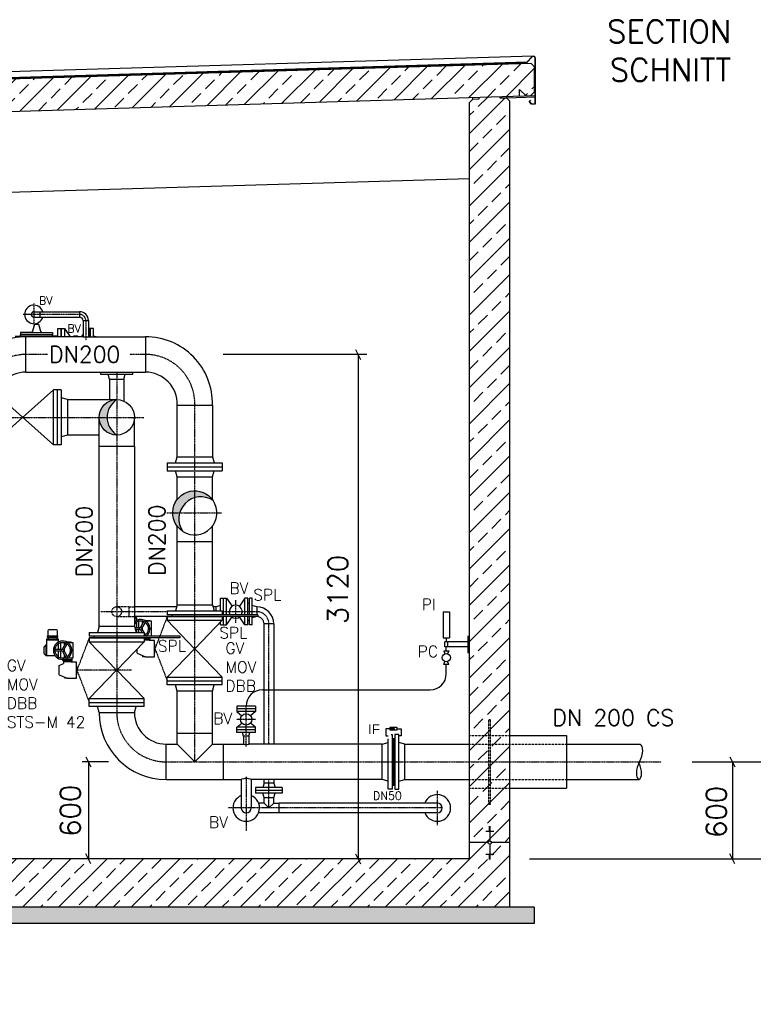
# Model space of a CAD drawing. Header units: millimetres. Extents: x -197187 to 241957296, y -45270 to 70505.
# Tile 105 of 116: x 78452 to 82992, y 8737 to 14828. Entities that reach past the tile are written whole.
import ezdxf
from ezdxf.enums import TextEntityAlignment as Align

# ---------------------------------------------------------------- set-up
doc = ezdxf.new("R2010")
doc.units = ezdxf.units.MM
doc.header["$LTSCALE"] = 0.5
for name, pattern in [('DASHDOT', [1, 0.5, -0.25, 0, -0.25]), ('DOT', [0.25, 0, -0.25]), ('HIDDEN', [0.375, 0.25, -0.125])]:
    doc.linetypes.add(name, pattern=pattern)
for name, color, linetype in [('21', 7, 'Continuous'), ('4', 7, 'Continuous'), ('41', 7, 'Continuous'), ('42', 7, 'Continuous'), ('8', 7, 'Continuous'), ('BEMAßUNG', 7, 'Continuous'), ('Beschriftung', 7, 'Continuous'), ('P-MU025ENTLÜ', 7, 'Continuous'), ('P-MU050ENTL', 7, 'Continuous'), ('P-MU150AUSL', 7, 'Continuous'), ('P-MU150EINL', 7, 'Continuous'), ('P-MU200AUSL', 7, 'Continuous'), ('P-MU200EINL', 7, 'Continuous')]:
    doc.layers.add(name, color=color, linetype=linetype)
doc.styles.add('LBB3.5M1000', font='isocp.shx', dxfattribs={"height": 3.5})
doc.styles.add('ROMANS', font='ROMANS', dxfattribs={"height": 0.2})

msp = doc.modelspace()

# ---------------------------------------------------------------- hatches: boundary and pattern name
at = {"lineweight": 5}
h = msp.add_hatch(dxfattribs=at)
h.set_pattern_fill('ANSI33', color=256, scale=25)
h.set_pattern_definition([(45, (102977.92, 14314.77), (-112.2532, 112.2532), []), (45, (103090.18, 14314.77), (-112.2532, 112.2532), [79.375, -39.6875])])
h.paths.add_polyline_path([(81635.78, 14539.136), (81615.789, 14558.536), (70605.838, 14228.238), (70585.847, 14207.638), (70585.847, 14046.9), (70605.838, 14027.5), (70635.78, 14028.398), (70675.78, 14069.598), (70675.78, 14029.598), (81615.789, 14357.798), (81635.78, 14378.398)])
h = msp.add_hatch(dxfattribs=at)
h.set_pattern_fill('NET3', color=256, angle=90)
h.set_pattern_definition([(90, (77350.4745, 54801.515), (-3.175, 2e-16), []), (150, (77350.4745, 54801.515), (-1.5875, -2.74963066), []), (210, (77350.4745, 54801.515), (1.5875, -2.74963066), [])])
h.paths.add_polyline_path([(80756.78, 10236.898), (80756.78, 10092.032), (80773.78, 10092.032), (80773.78, 10236.898)])
h.paths.add_polyline_path([(80756.78, 10381.764), (80756.78, 10236.898), (80773.78, 10236.898), (80773.78, 10381.764)])
at = {"layer": 'Beschriftung', "lineweight": 5}
h = msp.add_hatch(dxfattribs=at)
h.set_pattern_fill('BETON_UNBEWEHRT', color=256, scale=200, angle=90, pattern_type=2)
h.set_pattern_definition([(135, (96877.923, 54498.937), (-35.35534, -35.35534), [25, -12.5])])
h.paths.add_polyline_path([(77750.78, 9336.898), (81635.78, 9336.898), (81635.78, 9236.898), (77750.78, 9236.898)])
h.paths.add_polyline_path([(76750.78, 8836.898), (77750.78, 8836.898), (77750.78, 8736.898), (76750.78, 8736.898)])
h.paths.add_polyline_path([(70585.78, 9336.898), (76750.78, 9336.898), (76750.78, 9236.898), (70585.78, 9236.898)])
at = {"layer": 'P-MU200EINL'}
h = msp.add_hatch(color=256, dxfattribs=at)
h.dxf.hatch_style = 1
h.paths.add_polyline_path([(78943.23, 12367.898), (78993.314, 12367.898, -0.25391254), (79052.78, 12477.448, 0.41421356)])
h.paths.add_polyline_path([(78993.314, 12367.898), (78943.23, 12367.898, 0.41421356), (79052.78, 12258.348, -0.25391254)])
at = {"layer": 'P-MU200EINL', "linetype": 'Continuous', "ltscale": 10}
h = msp.add_hatch(color=256, dxfattribs=at)
h.paths.add_polyline_path([(79399.28, 11776.898), (79442.374, 11776.898, -0.25884651), (79535.78, 11870.812), (79535.78, 11913.398, 0.41421356)])
h.paths.add_polyline_path([(79648.515, 11853.86, 0.24784291), (79535.78, 11913.398), (79535.78, 11870.812, -0.21879024)], flags=17)
h.paths.add_polyline_path([(79442.374, 11776.898), (79399.28, 11776.898, 0.25287995), (79460.969, 11662.724, -0.22233776)])
at = {"layer": 'P-MU200EINL', "linetype": 'Continuous'}
msp.add_hatch(color=256, dxfattribs=at).paths.add_polyline_path([(79535.78, 11913.398), (79535.78, 11870.812, -0.21879024), (79648.515, 11853.86, 0.24784291)])

# ---------------------------------------------------------------- linework, layer by layer
for p, q in [((81630.421, 14602.648), (70585.847, 14271.305)), ((70605.838, 14228.238), (81615.789, 14558.536)), ((81592.742, 14564.848), (80842.28, 14542.334)), ((80842.28, 14540.333), (81590.803, 14562.789)), ((81615.789, 14558.536), (81635.78, 14539.136)), ((80842.28, 14542.334), (70585.847, 14234.641)), ((70585.847, 14232.64), (80842.28, 14540.333)), ((81635.78, 14539.136), (81635.78, 14378.398)), ((81545.847, 14355.7), (81545.847, 14395.7)), ((81545.847, 14395.7), (81585.847, 14356.9)), ((81635.78, 14378.398), (81615.789, 14357.798)), ((70675.78, 14029.598), (81640.78, 14358.548)), ((81235.78, 14316.398), (81255.771, 14336.998)), ((81235.78, 9636.898), (81235.78, 14316.398)), ((81255.771, 14336.998), (81255.471, 14346.989)), ((81255.771, 14336.998), (81295.753, 14338.197)), ((81295.753, 14338.197), (81295.453, 14348.188)), ((81425.807, 14342.099), (81425.507, 14352.09)), ((81465.789, 14343.298), (81425.807, 14342.099)), ((81465.789, 14343.298), (81465.489, 14353.289)), ((81640.78, 14348.548), (81465.789, 14343.298)), ((81465.789, 14343.298), (81485.78, 14323.898)), ((81485.78, 9336.898), (81485.78, 14323.898)), ((81585.847, 14356.9), (81615.789, 14357.798)), ((70985.78, 13538.898), (81235.78, 13846.398)), ((79162.33, 11129.886), (79174.162, 11129.886)), ((79162.33, 11124.156), (79174.162, 11124.156)), ((79174.162, 11129.886), (79174.162, 11110.637)), ((79174.162, 11100.63), (79174.162, 11065.105)), ((79189.725, 11065.105), (79189.725, 11106.754)), ((79199.393, 11067.001), (79221.081, 11104.565)), ((79208.053, 11062.001), (79229.741, 11099.565)), ((79212.646, 11089.956), (79212.646, 11106.754)), ((79196.11, 11065.105), (79165.222, 11065.105)), ((79196.11, 11055.105), (79167.901, 11055.105)), ((79174.162, 11055.105), (79174.162, 11037.898)), ((79189.725, 11037.898), (79189.725, 11055.105)), ((79199.393, 11053.21), (79208.233, 11037.898)), ((79208.053, 11058.21), (79219.78, 11037.898)), ((79212.646, 11050.255), (79212.646, 11069.956)), ((79222.78, 11032.702), (79229.741, 11020.646)), ((78620.196, 10960.055), (78620.196, 10996.886)), ((78620.196, 10996.886), (78691.162, 10996.886)), ((78620.196, 10991.156), (78691.162, 10991.156)), ((78622.73, 11011.164), (78688.629, 11011.164)), ((78691.162, 10996.886), (78691.162, 10977.637)), ((78691.162, 10967.63), (78691.162, 10932.105)), ((78706.725, 10932.105), (78706.725, 10973.754)), ((78716.393, 10934.001), (78738.081, 10971.565)), ((78725.053, 10929.001), (78746.741, 10966.565)), ((78729.646, 10956.956), (78729.646, 10973.754)), ((79258.489, 11000.913), (79222.78, 11000.913)), ((79222.78, 10991.403), (79252.759, 10991.403)), ((79258.489, 10997.133), (79252.759, 10991.403)), ((79252.759, 10991.403), (79252.759, 10987.043)), ((78614.466, 10960.055), (78603.005, 10948.594)), ((78603.005, 10905.617), (78603.005, 10948.594)), ((78614.466, 10894.156), (78603.005, 10905.617)), ((78614.466, 10960.055), (78620.196, 10960.055)), ((78614.466, 10960.055), (78614.466, 10894.156)), ((78618.681, 10960.055), (78618.681, 10894.156)), ((78713.11, 10932.105), (78669.734, 10932.105)), ((78713.11, 10922.105), (78669.734, 10922.105)), ((78691.162, 10922.105), (78691.162, 10886.581)), ((78706.725, 10880.457), (78706.725, 10922.105)), ((78716.393, 10920.21), (78738.081, 10882.646)), ((78725.053, 10925.21), (78746.741, 10887.646)), ((78729.646, 10917.255), (78729.646, 10936.956)), ((79179.41, 10908.251), (79179.41, 10934.735)), ((79179.41, 10908.251), (79229.837, 10886.762)), ((78614.466, 10894.156), (78671.302, 10894.156)), ((78682.313, 10894.156), (78691.162, 10894.156)), ((78696.41, 10832.554), (78723.916, 10844.276)), ((78775.489, 10867.913), (78718.185, 10867.913)), ((78718.185, 10864.133), (78723.916, 10858.403)), ((78723.916, 10858.403), (78769.759, 10858.403)), ((78723.916, 10858.403), (78723.916, 10844.276)), ((78729.646, 10880.457), (78729.646, 10897.255)), ((78775.489, 10864.133), (78769.759, 10858.403)), ((78769.759, 10858.403), (78769.759, 10854.043)), ((79214.685, 10886.762), (79214.685, 10893.219)), ((79229.837, 10886.762), (79214.685, 10886.762)), ((78696.41, 10775.251), (78696.41, 10832.554)), ((78696.41, 10775.251), (78746.837, 10753.762)), ((78731.685, 10753.762), (78731.685, 10760.219)), ((78746.837, 10753.762), (78731.685, 10753.762)), ((80756.78, 10381.764), (80773.78, 10381.764)), ((80756.78, 10092.032), (80773.78, 10092.032)), ((81335.78, 9808.392), (81385.78, 9808.392)), ((81355.78, 9836.551), (81365.78, 9836.551)), ((81355.78, 9833.031), (81365.78, 9833.031)), ((81355.78, 9829.511), (81365.78, 9829.511)), ((81355.78, 9825.991), (81365.78, 9825.991)), ((81355.78, 9822.472), (81365.78, 9822.472)), ((81355.78, 9818.952), (81365.78, 9818.952)), ((81355.78, 9815.432), (81365.78, 9815.432)), ((81355.78, 9811.912), (81365.78, 9811.912)), ((81360.78, 9836.898), (81360.78, 9747.25)), ((81350.427, 9736.898), (81235.78, 9736.898)), ((81360.78, 9726.545), (81360.78, 9636.898)), ((81485.78, 9736.898), (81371.132, 9736.898)), ((81235.78, 9636.898), (77530.78, 9636.898)), ((81335.78, 9665.404), (81385.78, 9665.404)), ((81355.78, 9661.884), (81365.78, 9661.884)), ((81355.78, 9658.364), (81365.78, 9658.364)), ((81355.78, 9654.844), (81365.78, 9654.844)), ((81355.78, 9651.324), (81365.78, 9651.324)), ((81355.78, 9647.804), (81365.78, 9647.804)), ((81355.78, 9644.284), (81365.78, 9644.284)), ((81355.78, 9640.764), (81365.78, 9640.764)), ((81355.78, 9637.245), (81365.78, 9637.245)), ((81635.78, 9336.898), (77750.78, 9336.898)), ((81635.78, 9336.898), (81635.78, 9236.898)), ((81635.78, 9236.898), (77750.78, 9236.898))]:
    msp.add_line(p, q)
for points in [[(81606.638, 14322.087), (81620.78, 14307.945), (81640.78, 14307.945), (81640.78, 14590.653, 0.67907867), (81623.501, 14597.509), (81590.803, 14562.789), (81540.825, 14561.29), (81540.765, 14563.289), (81589.915, 14564.763), (81622.045, 14598.88, -0.67907867), (81642.78, 14590.653), (81642.78, 14305.945), (81619.952, 14305.945), (81603.81, 14322.087), (81612.295, 14330.572), (81613.709, 14329.158)], [(78627.946, 11014.029), (78627.946, 11049.559, -0.41421356), (78633.676, 11055.289), (78677.682, 11055.289, -0.41421356), (78683.412, 11049.559), (78683.412, 11014.029)]]:
    msp.add_lwpolyline(points, format="xyb", close=True)
for points in [[(79162.33, 11129.886), (79166.412, 11129.886), (79166.412, 11135.748)], [(79215.198, 11106.754), (79187.172, 11106.754)], [(79267.084, 11013.898), (79267.084, 11106.754), (79234.466, 11106.754)], [(78732.198, 10973.754), (78704.172, 10973.754)], [(78751.466, 10880.457), (78784.084, 10880.457), (78784.084, 10973.754), (78751.466, 10973.754)], [(79258.489, 11003.898), (79258.489, 10997.133), (79222.78, 10997.133)], [(79229.837, 10886.762), (79287.141, 10886.762), (79287.141, 10987.043), (79252.759, 10987.043)], [(78704.172, 10880.457), (78732.198, 10880.457)], [(78775.489, 10880.457), (78775.489, 10864.133), (78718.185, 10864.133), (78718.185, 10869.802)], [(78718.185, 10878.397), (78718.185, 10880.457)], [(78746.837, 10753.762), (78804.141, 10753.762), (78804.141, 10854.043), (78769.759, 10854.043)], [(80785.528, 10441.768), (80811.952, 10441.768), (80811.952, 10397.221), (80797.78, 10397.221)], [(80732.78, 10117.166), (80694.78, 10127.348), (80694.78, 10346.448), (80732.78, 10356.63)], [(80797.78, 10117.166), (80835.78, 10127.348), (80835.78, 10346.448), (80797.78, 10356.63)]]:
    msp.add_lwpolyline(points)
for points in [[(78688.629, 11008.298), (78688.629, 11014.029), (78622.73, 11014.029), (78622.73, 11008.298)], [(78683.412, 10996.886), (78683.412, 11008.298), (78627.946, 11008.298), (78627.946, 10996.886)], [(79289.433, 10908.251), (79289.433, 10965.554), (79287.141, 10965.554), (79287.141, 10908.251)], [(78806.433, 10775.251), (78806.433, 10832.554), (78804.141, 10832.554), (78804.141, 10775.251)], [(80732.78, 10066.898), (80732.78, 10406.898), (80756.78, 10406.898), (80756.78, 10066.898)], [(80797.78, 10066.898), (80797.78, 10406.898), (80773.78, 10406.898), (80773.78, 10066.898)]]:
    msp.add_lwpolyline(points, close=True)
for centre, radius in [((79201.185, 11060.105), 7.125), ((79254.191, 11060.105), 5.571), ((79254.191, 11060.105), 3.312), ((78718.185, 10927.105), 7.125), ((78771.191, 10927.105), 5.571), ((78771.191, 10927.105), 3.312), ((81360.78, 9736.898), 10.353)]:
    msp.add_circle(centre, radius)
for centre, radius, start, end in [((79201.185, 11060.105), 57.304, 3.6860821, 132.6922176), ((79201.185, 11060.105), 48.708, 3.9982391, 142.9126854), ((79201.185, 10658.395), 453.177, 93.3843464, 93.4185732), ((79201.185, 10658.395), 453.177, 81.6386167, 86.6156536), ((79201.185, 11060.105), 48.708, 296.3177055, 356.0017609), ((79201.185, 11060.105), 57.304, 306.2578898, 356.3139179), ((78718.185, 10927.105), 57.304, 3.6860821, 356.3139179), ((78718.185, 10927.105), 48.708, 3.9982391, 356.0017609), ((78718.185, 10525.395), 453.177, 93.3843464, 93.4185732), ((78718.185, 10525.395), 453.177, 81.6386167, 86.6156536)]:
    msp.add_arc(centre, radius, start, end)
at = {"layer": '21', "linetype": 'Continuous', "ltscale": 10}
msp.add_line((81092.06, 10781.998), (81092.06, 10838.848), dxfattribs=at)
at = {"layer": '41', "linetype": 'Continuous', "ltscale": 10}
for p, q in [((81072.06, 11163.848), (81112.06, 11163.848)), ((81072.06, 11163.848), (81072.06, 11003.848)), ((81112.06, 11163.848), (81112.06, 11003.848)), ((81072.06, 11003.848), (81112.06, 11003.848)), ((81082.06, 10948.848), (81082.06, 10978.848)), ((81225.78, 10978.848), (81082.06, 10978.848)), ((81092.06, 11003.848), (81092.06, 10978.848)), ((81102.06, 10948.848), (81102.06, 10978.848)), ((81225.78, 11013.848), (81225.78, 10913.848)), ((81225.78, 11013.848), (81235.78, 11013.848)), ((81077.06, 10923.848), (81107.06, 10923.848)), ((81077.06, 10923.848), (81083.74, 10904.923)), ((81077.06, 10923.848), (81083.74, 10904.923)), ((81225.78, 10948.848), (81082.06, 10948.848)), ((81092.06, 10923.848), (81092.06, 10948.848)), ((81107.06, 10923.848), (81100.381, 10904.923)), ((81225.78, 10913.848), (81235.78, 10913.848)), ((81077.06, 10838.848), (81083.74, 10857.773)), ((81107.06, 10838.848), (81100.38, 10857.773)), ((81107.06, 10838.848), (81077.06, 10838.848)), ((79953.78, 10681.998), (80992.06, 10681.998)), ((79911.28, 10580.448), (79796.28, 10580.448)), ((79796.28, 10580.448), (79796.28, 10548.448)), ((79911.28, 10564.448), (79796.28, 10564.448)), ((79911.28, 10548.448), (79796.28, 10548.448)), ((79796.28, 10548.448), (79827.141, 10522.149)), ((79911.28, 10548.448), (79880.419, 10522.149)), ((79911.28, 10580.448), (79911.28, 10548.448)), ((79796.28, 10450.448), (79827.141, 10476.747)), ((79911.28, 10450.448), (79880.419, 10476.747)), ((79911.28, 10450.448), (79796.28, 10450.448)), ((79796.28, 10418.448), (79796.28, 10450.448)), ((79911.28, 10434.448), (79796.28, 10434.448)), ((79911.28, 10418.448), (79796.28, 10418.448)), ((79836.93, 10396.448), (79831.035, 10418.448)), ((79870.63, 10396.448), (79876.525, 10418.448)), ((79911.28, 10418.448), (79911.28, 10450.448)), ((79870.63, 10396.448), (79836.93, 10396.448)), ((79836.93, 10396.448), (79836.93, 10346.448)), ((79870.63, 10396.448), (79870.63, 10346.448))]:
    msp.add_line(p, q, dxfattribs=at)
at = {"layer": '41', "linetype": 'DASHDOT', "ltscale": 10}
for p, q in [((79853.78, 10331.628), (79853.78, 10580.448)), ((79911.28, 10499.448), (79796.28, 10499.448))]:
    msp.add_line(p, q, dxfattribs=at)
at = {"layer": '41', "linetype": 'Continuous', "ltscale": 10}
for centre, radius in [((81092.06, 10881.348), 25), ((79853.78, 10499.448), 35)]:
    msp.add_circle(centre, radius, dxfattribs=at)
for centre, start, end in [((80992.06, 10781.998), 270, 0), ((79953.78, 10581.998), 90, 180)]:
    msp.add_arc(centre, 100, start, end, dxfattribs=at)
msp.add_ellipse((79853.78, 10346.448), major_axis=(-16.85, 0), ratio=0.1011454, start_param=0, end_param=3.14159265, dxfattribs=at)
at = {"layer": 'BEMAßUNG', "linetype": 'Continuous', "ltscale": 10}
for p, q in [((80599.876, 12756.984), (79711.296, 12756.984)), ((80530.165, 12788.234), (80561.415, 12725.734)), ((80545.79, 12756.984), (80545.79, 9636.898)), ((79001.224, 10236.898), (78838.571, 10236.898)), ((78861.562, 10268.148), (78892.812, 10205.648)), ((78877.187, 10236.898), (78877.187, 9636.898)), ((82613.296, 10236.898), (83095.025, 10236.898)), ((82846.73, 10268.148), (82877.98, 10205.648)), ((82862.355, 10236.898), (82862.355, 9636.898)), ((78892.812, 9605.648), (78861.562, 9668.148)), ((80530.165, 9668.148), (80561.415, 9605.648)), ((81606.817, 9636.898), (83121.509, 9636.898)), ((82877.98, 9605.648), (82846.73, 9668.148))]:
    msp.add_line(p, q, dxfattribs=at)
at = {"layer": 'P-MU025ENTLÜ', "linetype": 'DASHDOT', "ltscale": 10}
for p, q in [((78540.511, 13071.682), (78540.511, 12937.386)), ((78823.025, 13004.534), (78473.363, 13004.534)), ((78861.025, 12966.534), (78861.025, 12844.977))]:
    msp.add_line(p, q, dxfattribs=at)
at = {"layer": 'P-MU025ENTLÜ', "linetype": 'Continuous', "ltscale": 10}
msp.add_line((78578.511, 12987.684), (78578.511, 13021.384), dxfattribs=at)
msp.add_arc((78540.511, 13004.534), 16.85, 90, 270, dxfattribs=at)
at = {"layer": 'P-MU025ENTLÜ', "linetype": 'DASHDOT', "ltscale": 10}
msp.add_arc((78823.025, 12966.534), 38, 0, 90, dxfattribs=at)
at = {"layer": 'P-MU050ENTL', "linetype": 'Continuous', "ltscale": 10}
for p, q in [((79695.719, 11170.898), (79695.719, 11248.398)), ((79695.719, 11248.398), (79731.719, 11248.398)), ((79713.719, 11146.898), (79713.719, 11248.398)), ((79731.719, 11248.398), (79765.981, 11198.807)), ((79731.719, 11146.898), (79731.719, 11248.398)), ((79845.719, 11248.398), (79811.456, 11198.807)), ((79863.719, 11248.398), (79845.719, 11248.398)), ((79845.719, 11146.898), (79845.719, 11248.398)), ((79863.719, 11146.898), (79863.719, 11248.398)), ((79863.719, 11219.398), (79873.719, 11219.398)), ((79891.719, 11248.398), (79873.719, 11248.398)), ((79873.719, 11146.898), (79873.719, 11248.398)), ((79891.719, 11146.898), (79891.719, 11248.398)), ((79695.719, 11203.283), (79668.719, 11196.048)), ((79668.719, 11170.898), (79668.719, 11196.048)), ((79918.719, 11196.048), (79891.719, 11203.283)), ((79695.719, 11083.398), (79695.719, 11102.421)), ((79713.719, 11083.398), (79713.719, 11136.898)), ((79731.719, 11083.398), (79731.719, 11136.898)), ((79731.719, 11083.398), (79765.981, 11132.989)), ((79845.719, 11083.398), (79811.456, 11132.989)), ((79845.719, 11083.398), (79845.719, 11136.898)), ((79863.719, 11083.398), (79863.719, 11136.898)), ((79863.719, 11112.398), (79873.719, 11112.398)), ((79873.719, 11083.398), (79873.719, 11136.898)), ((79891.719, 11083.398), (79891.719, 11136.898)), ((79918.719, 11135.748), (79891.719, 11128.513)), ((79695.719, 11083.398), (79731.719, 11083.398)), ((79863.719, 11083.398), (79845.719, 11083.398)), ((79891.719, 11083.398), (79873.719, 11083.398)), ((79823.63, 10127.348), (79823.63, 9951.348)), ((79883.93, 10127.348), (79883.93, 9951.348)), ((80077.219, 10078.348), (79912.219, 10078.348)), ((79912.219, 10078.348), (79912.219, 10042.348)), ((80077.219, 10060.348), (79912.219, 10060.348)), ((79964.569, 10105.348), (79957.334, 10078.348)), ((80024.869, 10105.348), (79964.569, 10105.348)), ((80024.869, 10105.348), (80032.103, 10078.348)), ((80077.219, 10078.348), (80077.219, 10042.348)), ((80077.219, 10042.348), (79912.219, 10042.348)), ((79964.569, 10015.348), (79957.334, 10042.348)), ((80024.869, 10015.348), (80032.103, 10042.348)), ((79964.569, 9981.498), (79930.573, 9981.498)), ((81035.78, 9981.498), (80057.78, 9981.498)), ((81035.78, 9921.198), (80057.78, 9921.198))]:
    msp.add_line(p, q, dxfattribs=at)
at = {"layer": 'P-MU050ENTL', "linetype": 'DASHDOT', "ltscale": 10}
for p, q in [((79788.719, 11146.898), (79788.719, 11235.898)), ((79788.719, 11095.898), (79788.719, 11136.898)), ((79853.78, 10144.293), (79853.78, 9809.022)), ((81035.78, 10056.792), (81035.78, 9843.571)), ((81065.93, 9951.348), (79741.048, 9951.348))]:
    msp.add_line(p, q, dxfattribs=at)
at = {"layer": 'P-MU050ENTL', "linetype": 'Continuous', "ltscale": 10}
for centre, radius, start, end in [((79788.719, 11165.898), 40, 331.6406846, 208.3593154), ((79788.719, 11165.898), 40, 226.4687803, 313.5312197), ((79853.78, 9951.348), 82.5, 111.4355583, 68.5644417), ((81035.78, 9951.348), 82.5, 201.4355583, 158.5644417), ((79853.78, 9951.348), 30.15, 179.6599611, 182.5365722), ((79853.78, 9951.348), 30.15, 182.5365722, 0), ((81035.78, 9951.348), 30.15, 270, 90)]:
    msp.add_arc(centre, radius, start, end, dxfattribs=at)
at = {"layer": 'P-MU050ENTL', "linetype": 'DASHDOT', "ltscale": 10}
msp.add_arc((79918.719, 11089.898), 76, 0, 90, dxfattribs=at)
at = {"layer": 'P-MU150AUSL', "linetype": 'DASHDOT', "ltscale": 10}
for p, q in [((79365.78, 11136.898), (79289.433, 10936.898)), ((78882.78, 11003.898), (78806.433, 10803.898)), ((79289.433, 10936.898), (79365.78, 10736.898)), ((79144.4, 10803.898), (78806.433, 10803.898)), ((78806.433, 10803.898), (78882.78, 10603.898))]:
    msp.add_line(p, q, dxfattribs=at)
at = {"layer": 'P-MU150EINL', "linetype": 'DASHDOT', "ltscale": 10}
msp.add_line((78097.332, 12367.898), (79221.361, 12367.898), dxfattribs=at)
at = {"layer": 'P-MU200AUSL', "linetype": 'HIDDEN', "ltscale": 10}
for p, q in [((81355.78, 9974.948), (81355.78, 10498.848)), ((81355.78, 10498.848), (81365.78, 10498.848)), ((81365.78, 9974.948), (81365.78, 10498.848)), ((81235.78, 10398.848), (81485.78, 10398.848)), ((81235.78, 10074.948), (81485.78, 10074.948)), ((81355.78, 9974.948), (81365.78, 9974.948))]:
    msp.add_line(p, q, dxfattribs=at)
at = {"layer": 'P-MU200AUSL', "ltscale": 100}
for p, q in [((81485.78, 10398.848), (81835.78, 10398.848)), ((81835.78, 10398.848), (81835.78, 10074.948)), ((80694.78, 10127.348), (80694.78, 10346.448)), ((81485.78, 10074.948), (81835.78, 10074.948))]:
    msp.add_line(p, q, dxfattribs=at)
at = {"layer": 'P-MU200EINL'}
for p, q in [((78540.511, 13021.384), (78578.511, 13021.384)), ((78540.511, 12987.684), (78578.511, 12987.684)), ((78578.511, 13021.384), (78823.025, 13021.384)), ((78578.511, 12987.684), (78823.025, 12987.684)), ((78823.025, 13021.384), (78823.025, 12987.684)), ((78543.78, 12945.284), (78568.78, 12945.284)), ((78552.53, 12948.304), (78552.53, 12945.284)), ((78560.03, 12950.448), (78560.03, 12945.284)), ((78568.78, 12945.284), (78580.74, 12900.647)), ((78728.78, 12918.398), (78765.085, 12866.534)), ((78844.175, 12966.534), (78844.175, 12866.534)), ((78844.175, 12966.534), (78877.875, 12966.534)), ((78877.875, 12966.534), (78877.875, 12866.534)), ((78423.78, 12870.898), (78456.28, 12870.898)), ((78456.28, 12893.235), (78656.28, 12893.235)), ((78456.28, 12870.898), (78456.28, 12878.517)), ((78656.28, 12878.517), (78456.28, 12878.517)), ((78456.28, 12870.898), (78656.28, 12870.898)), ((78491.271, 12647.434), (78491.271, 12866.534)), ((78844.175, 12866.534), (78491.271, 12866.534)), ((78656.28, 12893.235), (78656.28, 12878.517)), ((78656.28, 12870.898), (78656.28, 12878.517)), ((78688.78, 12870.898), (78656.28, 12870.898)), ((78844.175, 12883.248), (78832.475, 12866.534)), ((78877.875, 12866.534), (79230.78, 12866.534)), ((78925.043, 12866.534), (78908.78, 12870.898)), ((79230.78, 12866.534), (79230.78, 12647.434)), ((78491.271, 12647.434), (79230.78, 12647.434)), ((79008.33, 12604.398), (79000.28, 12634.398)), ((79097.23, 12604.398), (79105.28, 12634.398)), ((79008.33, 12604.398), (79097.23, 12604.398)), ((79008.33, 12604.398), (79008.33, 12477.448)), ((79097.23, 12604.398), (79097.23, 12468.025)), ((78279.78, 12197.898), (78661.78, 12537.898)), ((78661.78, 12197.898), (78290.889, 12528.01)), ((78661.78, 12197.898), (78661.78, 12537.898)), ((78709.78, 12537.898), (78661.78, 12537.898)), ((78685.78, 12197.898), (78685.78, 12537.898)), ((78709.78, 12537.898), (78709.78, 12197.898)), ((78747.78, 12477.448), (78709.78, 12487.63)), ((78747.78, 12477.448), (78747.78, 12258.348)), ((78747.78, 12477.448), (79052.78, 12477.448)), ((78747.78, 12258.348), (78709.78, 12248.166)), ((78943.23, 12258.348), (78747.78, 12258.348)), ((78709.78, 12197.898), (78661.78, 12197.898)), ((78943.23, 11075.898), (78943.23, 12189.898)), ((79162.33, 12189.898), (79162.33, 11075.898)), ((79425.466, 11196.048), (79162.33, 11196.048)), ((79668.719, 11196.048), (79648.773, 11196.048)), ((79918.719, 11196.048), (79918.719, 11146.898)), ((79365.78, 11135.748), (79162.33, 11135.748)), ((79918.719, 11136.898), (79918.719, 11135.748)), ((80024.869, 11089.898), (79964.569, 11089.898)), ((79964.569, 10346.448), (79964.569, 11089.898)), ((80024.869, 11089.898), (80024.869, 10346.448)), ((78882.78, 11037.898), (79222.78, 11037.898)), ((78882.78, 11037.898), (78882.78, 11013.898)), ((78943.23, 11075.898), (78933.048, 11037.898)), ((78943.23, 11075.898), (79162.33, 11075.898)), ((79162.33, 11075.898), (79172.512, 11037.898)), ((79222.78, 11037.898), (79222.78, 11013.898)), ((78882.78, 11003.898), (78882.78, 10979.898)), ((78882.78, 11003.898), (79222.78, 11003.898)), ((78882.78, 10979.898), (79222.78, 10979.898)), ((79222.78, 11003.898), (79222.78, 10979.898)), ((78882.78, 10603.898), (78882.78, 10627.898)), ((78882.78, 10627.898), (79222.78, 10627.898)), ((78882.78, 10603.898), (79222.78, 10603.898)), ((78882.78, 10579.898), (78882.78, 10603.898)), ((79222.78, 10603.898), (79222.78, 10627.898)), ((79222.78, 10579.898), (79222.78, 10603.898)), ((79222.78, 10579.898), (78882.78, 10579.898)), ((78943.23, 10541.898), (78933.048, 10579.898)), ((78943.23, 10541.898), (79162.33, 10541.898)), ((79162.33, 10541.898), (79172.512, 10579.898)), ((79964.569, 10105.348), (79964.569, 10127.348)), ((80024.869, 10127.348), (80024.869, 10105.348)), ((79964.569, 10015.348), (80024.869, 10015.348)), ((79964.569, 9981.498), (79964.569, 10015.348)), ((80024.869, 9981.498), (80024.869, 10015.348)), ((79964.569, 9981.498), (79994.719, 9951.348)), ((79994.719, 9951.348), (80024.869, 9981.498)), ((80024.869, 9981.498), (80057.78, 9981.498)), ((80057.78, 9921.198), (80057.78, 9981.498)), ((80057.78, 9921.198), (79930.573, 9921.198))]:
    msp.add_line(p, q, dxfattribs=at)
at = {"layer": 'P-MU200EINL', "linetype": 'DASHDOT', "ltscale": 10}
for p, q in [((78624.606, 12756.984), (78491.271, 12756.984)), ((79230.78, 12756.984), (79133.817, 12756.984)), ((79052.78, 12647.434), (79052.78, 10541.898)), ((79535.78, 10236.898), (79535.78, 12443.984)), ((79361.917, 11776.898), (79700.26, 11776.898)), ((78953.711, 11165.898), (79365.78, 11165.898)), ((79705.78, 11165.898), (79918.719, 11165.898)), ((79994.719, 10346.699), (79994.719, 11089.898)), ((79357.78, 10236.898), (82421.802, 10236.898)), ((79994.719, 9951.348), (79994.719, 10127.096))]:
    msp.add_line(p, q, dxfattribs=at)
at = {"layer": 'P-MU200EINL', "linetype": 'Continuous', "ltscale": 10}
for p, q in [((79426.23, 12123.898), (79426.066, 12443.984)), ((79426.066, 12443.984), (79645.253, 12443.984)), ((79645.253, 12443.984), (79645.33, 12123.898)), ((78943.23, 12189.898), (78943.23, 12367.898)), ((79162.33, 12189.898), (79162.33, 12367.898)), ((78943.23, 12189.898), (79162.33, 12189.898)), ((79416.048, 12085.898), (79426.23, 12123.898)), ((79426.23, 12123.898), (79645.33, 12123.898)), ((79645.33, 12123.898), (79655.512, 12085.898)), ((79365.78, 12085.898), (79365.78, 12037.898)), ((79365.78, 12085.898), (79705.78, 12085.898)), ((79365.78, 12061.898), (79705.78, 12061.898)), ((79705.78, 12085.898), (79705.78, 12037.898)), ((79365.78, 12037.898), (79705.78, 12037.898)), ((79426.23, 11999.898), (79416.048, 12037.898)), ((79426.23, 11858.329), (79426.23, 11999.898)), ((79426.23, 11999.898), (79645.33, 11999.898)), ((79645.33, 11999.898), (79655.512, 12037.898)), ((79645.33, 11858.329), (79645.33, 11999.898)), ((79426.23, 11208.898), (79426.23, 11695.467)), ((79645.33, 11208.898), (79645.33, 11695.467)), ((79426.23, 11598.898), (79645.33, 11598.898)), ((79426.23, 11208.898), (79416.048, 11170.898)), ((79426.23, 11208.898), (79645.33, 11208.898)), ((79645.33, 11208.898), (79655.512, 11170.898)), ((79365.78, 11170.898), (79705.78, 11170.898)), ((79365.78, 11170.898), (79365.78, 11146.898)), ((79925.78, 11146.898), (79365.78, 11146.898)), ((79395.445, 11136.898), (79395.445, 11146.898)), ((79705.78, 11170.898), (79705.78, 11146.898)), ((79925.78, 11146.898), (79925.78, 11136.898)), ((79365.78, 11136.898), (79365.78, 11112.898)), ((79365.78, 11136.898), (79705.78, 11136.898)), ((79925.78, 11136.898), (79365.78, 11136.898)), ((79365.78, 11112.898), (79705.78, 11112.898)), ((79365.78, 11112.898), (79534.795, 10936.898)), ((79536.765, 10936.898), (79705.78, 11112.898)), ((79705.78, 11136.898), (79705.78, 11112.898)), ((79442.78, 11013.898), (78882.78, 11013.898)), ((79442.78, 11003.898), (78882.78, 11003.898)), ((78882.78, 10979.898), (79051.795, 10803.898)), ((78912.445, 11003.898), (78912.445, 11013.898)), ((79053.765, 10803.898), (79222.78, 10979.898)), ((79442.78, 11013.898), (79442.78, 11003.898)), ((79534.795, 10936.898), (79365.78, 10760.898)), ((79705.78, 10760.898), (79536.765, 10936.898)), ((79051.795, 10803.898), (78882.78, 10627.898)), ((79222.78, 10627.898), (79053.765, 10803.898)), ((79365.78, 10736.898), (79365.78, 10760.898)), ((79365.78, 10760.898), (79705.78, 10760.898)), ((79365.78, 10736.898), (79705.78, 10736.898)), ((79365.78, 10712.898), (79365.78, 10736.898)), ((79705.78, 10736.898), (79705.78, 10760.898)), ((79705.78, 10712.898), (79705.78, 10736.898)), ((79705.78, 10712.898), (79365.78, 10712.898)), ((79426.23, 10674.898), (79416.048, 10712.898)), ((79645.33, 10674.898), (79426.23, 10674.898)), ((79426.23, 10346.448), (79426.23, 10674.898)), ((79645.33, 10674.898), (79655.512, 10712.898)), ((79645.33, 10346.448), (79645.33, 10674.898)), ((79426.23, 10414.898), (79645.33, 10414.898)), ((79357.78, 10127.348), (79357.78, 10346.448)), ((79357.78, 10346.448), (79426.23, 10346.448)), ((79426.23, 10346.448), (79535.78, 10236.898)), ((79535.78, 10236.898), (79645.33, 10346.448)), ((79645.33, 10346.448), (79836.93, 10346.448)), ((79713.78, 10127.348), (79713.78, 10346.448)), ((80694.78, 10346.448), (79870.63, 10346.448)), ((80835.78, 10346.448), (81235.78, 10346.448)), ((81835.78, 10346.448), (82291.295, 10346.448)), ((79357.78, 10127.348), (79823.63, 10127.348)), ((80694.78, 10127.348), (79883.93, 10127.348)), ((80835.78, 10127.348), (81235.78, 10127.348)), ((81835.78, 10127.348), (82284.471, 10127.348))]:
    msp.add_line(p, q, dxfattribs=at)
at = {"layer": 'P-MU200EINL', "linetype": 'HIDDEN', "ltscale": 50}
for p, q in [((79128.78, 11196.048), (79052.78, 11196.048)), ((79128.78, 11135.748), (79128.78, 11196.048)), ((79128.78, 11196.048), (79162.33, 11196.048)), ((79052.78, 11135.748), (79128.78, 11135.748)), ((79128.78, 11135.748), (79162.33, 11135.748))]:
    msp.add_line(p, q, dxfattribs=at)
at = {"layer": 'P-MU200EINL', "linetype": 'HIDDEN', "ltscale": 10}
for p, q in [((81235.78, 10346.448), (81835.78, 10346.448)), ((81235.78, 10127.348), (81835.78, 10127.348))]:
    msp.add_line(p, q, dxfattribs=at)
at = {"layer": 'P-MU200EINL'}
msp.add_lwpolyline([(78543.78, 12945.284), (78531.819, 12900.647, -0.3394546), (78522.16, 12893.235), (78456.28, 12893.235), (78456.28, 12878.517)], format="xyb", dxfattribs=at)
for points in [[(78688.78, 12866.534), (78688.78, 12918.398), (78708.78, 12918.398), (78708.78, 12866.534)], [(78708.78, 12866.534), (78708.78, 12918.398), (78728.78, 12918.398), (78728.78, 12866.534)], [(78888.78, 12866.534), (78888.78, 12918.398), (78877.875, 12918.398)], [(78908.78, 12866.534), (78908.78, 12918.398), (78888.78, 12918.398), (78888.78, 12866.534)], [(78952.78, 12647.434), (78952.78, 12634.398), (79152.78, 12634.398), (79152.78, 12647.434)]]:
    msp.add_lwpolyline(points, dxfattribs=at)
at = {"layer": 'P-MU200EINL', "linetype": 'Continuous', "ltscale": 10}
msp.add_lwpolyline([(79460.969, 11662.724, -1.21790969), (79648.515, 11853.86, 0.82107894), (79460.969, 11662.724)], format="xyb", dxfattribs=at)
at = {"layer": 'P-MU200EINL'}
msp.add_circle((79052.78, 12367.898), 109.55, dxfattribs=at)
at = {"layer": 'P-MU200EINL', "linetype": 'HIDDEN', "ltscale": 50}
msp.add_circle((79052.78, 11165.898), 30.15, dxfattribs=at)
at = {"layer": 'P-MU200EINL'}
for centre, radius, start, end in [((78540.511, 13004.534), 57.5, 17.0402528, 342.9597472), ((78823.025, 12966.534), 54.85, 0, 90), ((78823.025, 12966.534), 21.15, 0, 90), ((78491.271, 12451.984), 414.55, 90, 135), ((78590.4, 12903.235), 10, 194.9999306, 270), ((78798.78, 12818.398), 52.5, 66.4735396, 113.5264974), ((78861.025, 12974.78), 109.55, 261.1521527, 278.8478473), ((78491.271, 12451.984), 195.45, 90, 135), ((79123.955, 12367.898), 130.641, 123.0118654, 236.9881346), ((79918.719, 11089.898), 106.15, 0, 90), ((79918.719, 11089.898), 45.85, 0, 90)]:
    msp.add_arc(centre, radius, start, end, dxfattribs=at)
at = {"layer": 'P-MU200EINL', "linetype": 'Continuous', "ltscale": 10}
for centre, radius, start, end in [((79230.78, 12451.984), 414.55, 358.8942361, 90), ((79230.78, 12451.984), 195.45, 357.6541611, 90), ((79535.78, 11776.898), 136.5, 236.7657611, 34.32055), ((79357.78, 10541.898), 414.55, 180, 270), ((79357.78, 10541.898), 195.45, 180, 270)]:
    msp.add_arc(centre, radius, start, end, dxfattribs=at)
at = {"layer": 'P-MU200EINL', "linetype": 'DASHDOT', "ltscale": 10}
for centre, start, end in [((78491.271, 12451.984), 90.000025, 135), ((79230.78, 12451.984), 358.4969881, 90), ((79357.78, 10541.898), 180, 270)]:
    msp.add_arc(centre, 305, start, end, dxfattribs=at)
at = {"layer": 'P-MU200EINL', "linetype": 'Continuous', "ltscale": 10}
for centre, major_axis, ratio, start_param, end_param in [((82246.142, 10258.271), (45.153, 88.176), 0.47209395, 4.71238898, 6.28318531), ((82329.397, 10215.639), (-45.153, -88.176), 0.47209395, 4.71238898, 6.28318531), ((82239.092, 10215.639), (45.153, -88.176), 0.47209395, 0, 1.48959212), ((79853.78, 10127.348), (-30.15, 0), 0.18529353, 3.14159265, 6.28318531)]:
    msp.add_ellipse(centre, major_axis=major_axis, ratio=ratio, start_param=start_param, end_param=end_param, dxfattribs=at)

# ---------------------------------------------------------------- texts
at = {"layer": '4', "linetype": 'Continuous', "ltscale": 10, "style": 'ROMANS'}
for s, p in [('SECTION', (82086.971, 14685.273)), ('SCHNITT', (82103.647, 14447.687))]:
    msp.add_text(s, height=140, dxfattribs=at).set_placement(p)
at = {"layer": '42', "linetype": 'Continuous', "ltscale": 10, "style": 'ROMANS'}
for s, p in [('PI', (80939.991, 11175.532)), ('PC', (80914.949, 10884.962))]:
    msp.add_text(s, height=70, dxfattribs=at).set_placement(p)
msp.add_text('BV', height=70, rotation=360, dxfattribs=at).set_placement((79650.178, 10470.677))
at = {"layer": 'BEMAßUNG', "linetype": 'Continuous', "ltscale": 10, "style": 'ROMANS'}
for s, p in [('3120', (80420.997, 11088.608)), ('600', (78765.767, 9773.395)), ('600', (82762.943, 9766.44))]:
    msp.add_text(s, height=125, rotation=90, dxfattribs=at).set_placement(p, align=Align.MIDDLE_LEFT)
at = {"layer": 'P-MU050ENTL', "linetype": 'Continuous', "ltscale": 10, "style": 'ROMANS'}
for p in [(79750.614, 11275.56), (79623.976, 9828.16)]:
    msp.add_text('BV', height=70, rotation=360, dxfattribs=at).set_placement(p)
at = {"layer": 'P-MU050ENTL', "linetype": 'DOT', "ltscale": 10, "style": 'ROMANS'}
msp.add_text('DN50', height=50, dxfattribs=at).set_placement((80638.863, 10002.336))
at = {"layer": 'P-MU150AUSL', "linetype": 'Continuous', "ltscale": 10, "style": 'ROMANS'}
for s, p in [('DN200', (78633.778, 12707.444)), ('DN 200 CS', (81748.865, 10459.953))]:
    msp.add_text(s, height=100, dxfattribs=at).set_placement(p)
at = {"layer": 'P-MU150AUSL', "char_height": 70, "width": 824.33114, "attachment_point": 1, "style": 'ROMANS'}
for s, insert in [('GV\\PMOV\\PDBB', (79725.197, 10974.787)), ('GV\\PMOV\\PDBB\\PSTS-M 42', (78372.227, 10867.876))]:
    msp.add_mtext(s, dxfattribs=dict(at, insert=insert))
at = {"layer": 'P-MU150EINL', "linetype": 'Continuous', "ltscale": 10, "style": 'ROMANS'}
for p in [(78901.678, 11378.813), (79351.448, 11386.769)]:
    msp.add_text('DN200', height=100, rotation=90, dxfattribs=at).set_placement(p)
at = {"layer": 'P-MU200EINL', "linetype": 'Continuous', "ltscale": 10, "style": 'ROMANS'}
for s, height, p in [('BV', 50, (78571.561, 13065)), ('BV', 50, (78746.932, 12892.466)), ('SPL', 70, (79897.751, 11234.675)), ('SPL', 70, (79687.291, 11000.216)), ('SPL', 70, (79307.376, 10918.961))]:
    msp.add_text(s, height=height, dxfattribs=at).set_placement(p)

# ---------------------------------------------------------------- next in the draw order: texts
at = {"layer": 'Beschriftung', "insert": (80607.283, 10469.283), "char_height": 60, "width": 111.95845, "attachment_point": 1, "style": 'LBB3.5M1000', "bg_fill": 2}
msp.add_mtext('{\\fArial|b0|i0|c0|p34;\\C256;IF}', dxfattribs=at)

# ---------------------------------------------------------------- next in the draw order: hatches: boundary and pattern name
at = {"lineweight": 5}
h = msp.add_hatch(dxfattribs=at)
h.set_pattern_fill('ANSI33', color=256, scale=25)
h.set_pattern_definition([(45, (102252.92, 11568.5), (-112.2532, 112.2532), []), (45, (102365.18, 11568.5), (-112.2532, 112.2532), [79.375, -39.6875])])
h.paths.add_polyline_path([(81485.78, 9636.898), (81235.78, 9636.898), (81235.78, 14316.398), (81255.771, 14336.998), (81295.753, 14338.197), (81295.453, 14348.188), (81425.507, 14352.09), (81425.807, 14342.099), (81465.789, 14343.298), (81485.78, 14323.898)])
h.paths.add_polyline_path([(81235.78, 9636.898), (81485.78, 9636.898), (81485.78, 9336.898), (77750.78, 9336.898), (77750.78, 8836.898), (76750.78, 8836.898), (76750.78, 9336.898), (70735.78, 9336.898), (70735.78, 14001.398), (70755.771, 14021.998), (70795.753, 14023.197), (70795.453, 14033.188), (70925.507, 14037.09), (70925.807, 14027.099), (70965.789, 14028.298), (70985.78, 14008.898), (70985.78, 9636.898), (76970.78, 9636.898), (76970.78, 9606.898), (77000.78, 9606.898), (77000.78, 9136.898), (77500.78, 9136.898), (77500.78, 9606.898), (77530.78, 9606.898), (77530.78, 9636.898)])
h = msp.add_hatch(color=256)
h.dxf.hatch_style = 1
h.paths.add_polyline_path([(80771.527, 10441.768), (80762.156, 10436.357), (80762.156, 10447.178)])

# ---------------------------------------------------------------- next in the draw order: linework, layer by layer
msp.add_lwpolyline([(80765.28, 10441.768), (80718.607, 10441.768), (80718.607, 10397.221), (80732.78, 10397.221)])
for points in [[(80745.032, 10432.777), (80745.032, 10450.759), (80785.528, 10450.759), (80785.528, 10432.777)], [(80771.527, 10441.768), (80762.156, 10436.357), (80762.156, 10447.178)]]:
    msp.add_lwpolyline(points, close=True)

# ---------------------------------------------------------------- next in the draw order: texts
at = {"layer": '8', "linetype": 'Continuous', "insert": (57118.142, 10730.804), "char_height": 70, "width": 889.91962, "attachment_point": 1, "style": 'ROMANS'}
msp.add_mtext('\\pi64.96;PRODUCT PIPE\\P\\pi4.9598;PRODUKTENROHR\\P\\pi358.29;mm', dxfattribs=at)

doc.saveas('drawing.dxf')
